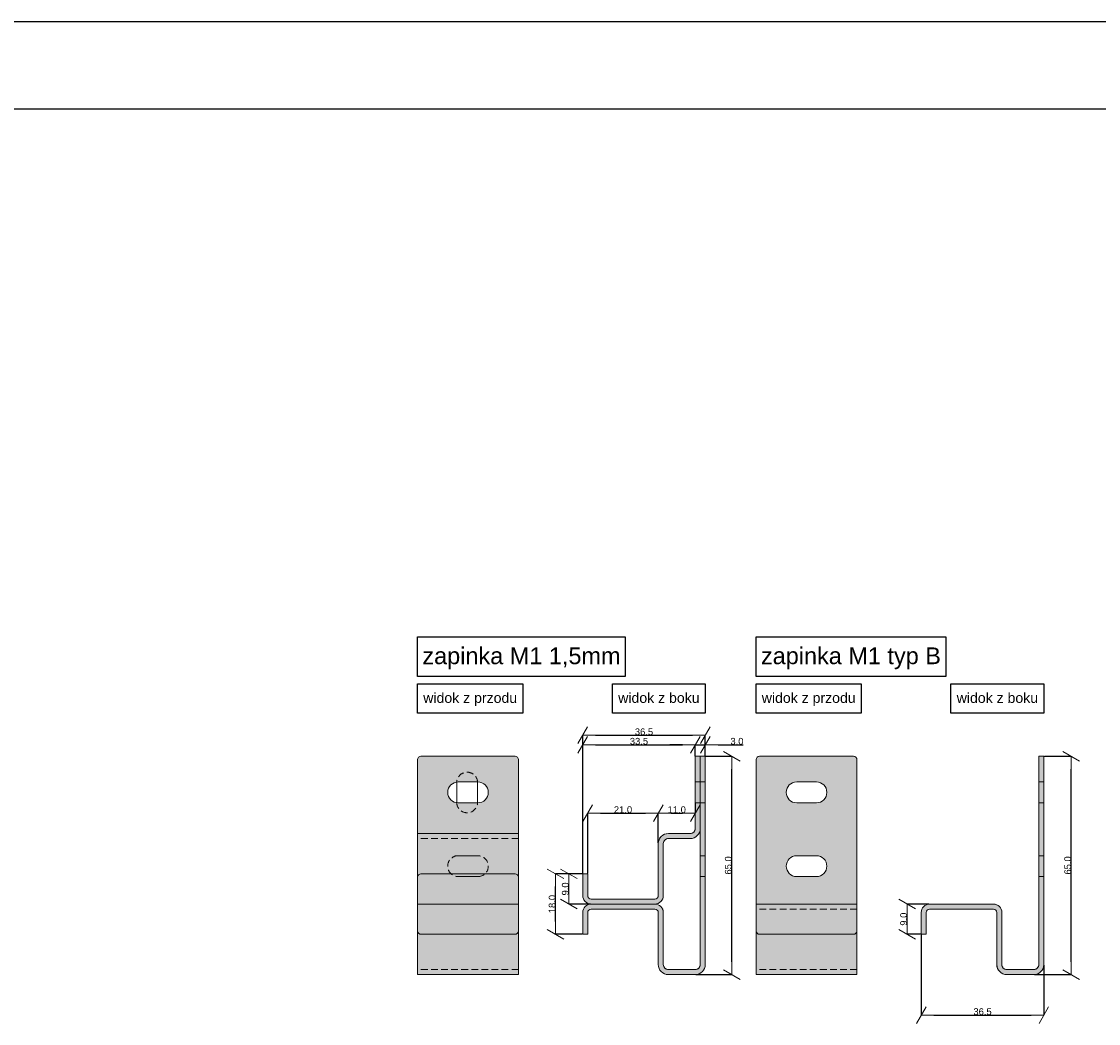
# Model space of a CAD drawing. Header units: millimetres. Extents: x -7814 to 55813, y 465 to 25965.
# Tile 111 of 112: x 50179 to 53385, y 22981 to 25965. Entities that reach past the tile are written whole.
import ezdxf

# ---------------------------------------------------------------- set-up
doc = ezdxf.new("R2010")
doc.units = ezdxf.units.MM
doc.linetypes.add('Hidden Line', pattern=[30, 20, -10])
for name, color, linetype, lineweight in [('2D Drafting - General102', 254, 'Continuous', 13), ('2D Drafting - General2', 251, 'Continuous', 15), ('2D Drafting - General5', 161, 'Continuous', 25), ('Annotation - Text5', 161, 'Continuous', 25)]:
    doc.layers.add(name, color=color, linetype=linetype, lineweight=lineweight)
doc.layers.add('Dimensioning - General', color=7, linetype='Continuous')
doc.styles.add('GENERATED_STYLE_1', font='arial.ttf')
doc.dimstyles.new('GENERATED_STYLE__1', dxfattribs={"dimtxt": 20, "dimasz": 38, "dimexe": 0.18, "dimexo": 2, "dimgap": 0.09, "dimtad": 1, "dimtih": 1, "dimtoh": 1, "dimdec": 1, "dimlfac": 0.1, "dimzin": 0, "dimdsep": 46, "dimtxsty": 'GENERATED_STYLE_1', "dimblk": 'ARROWHEAD_2', "dimblk1": 'ARROWHEAD_2', "dimblk2": 'ARROWHEAD_2', "dimcen": 0.09, "dimclrd": 161, "dimclre": 161, "dimclrt": 161, "dimadec": 0, "dimazin": 0, "dimtfac": 1, "dimtdec": 4, "dimtmove": 0, "dimatfit": 3, "dimfxl": 0, "dimtolj": 1, "dimtzin": 0, "dimarcsym": 0})
doc.dimstyles.new('GENERATED_STYLE__2', dxfattribs={"dimtxt": 20, "dimasz": 38, "dimexe": 0.18, "dimexo": 2, "dimgap": 0.09, "dimtad": 1, "dimdec": 1, "dimlfac": 0.1, "dimzin": 0, "dimdsep": 46, "dimtxsty": 'GENERATED_STYLE_1', "dimblk": 'ARROWHEAD_2', "dimblk1": 'ARROWHEAD_2', "dimblk2": 'ARROWHEAD_2', "dimcen": 0.09, "dimclrd": 161, "dimclre": 161, "dimclrt": 161, "dimadec": 0, "dimazin": 0, "dimtfac": 1, "dimtdec": 4, "dimtmove": 0, "dimatfit": 3, "dimfxl": 0, "dimtolj": 1, "dimtzin": 0, "dimarcsym": 0})
doc.dimstyles.new('GENERATED_STYLE__3', dxfattribs={"dimtxt": 20, "dimasz": 38, "dimexe": 0.18, "dimexo": 0, "dimgap": 0.09, "dimtad": 1, "dimtih": 1, "dimtoh": 1, "dimdec": 1, "dimlfac": 0.1, "dimzin": 0, "dimdsep": 46, "dimtxsty": 'GENERATED_STYLE_1', "dimblk": 'ARROWHEAD_2', "dimblk1": 'ARROWHEAD_2', "dimblk2": 'ARROWHEAD_2', "dimcen": 0.09, "dimclrd": 161, "dimclre": 161, "dimclrt": 161, "dimadec": 0, "dimazin": 0, "dimtfac": 1, "dimtdec": 4, "dimtmove": 0, "dimatfit": 3, "dimfxl": 0, "dimtolj": 1, "dimtzin": 0, "dimarcsym": 0})

# ---------------------------------------------------------------- blocks, each defined once
blk = doc.blocks.new('ARROWHEAD_2')
at = {"color": 0, "linetype": 'Continuous', "lineweight": 0}
for p, q in [((0, 0), (-1, 0)), ((-0.378, -0.655), (0.378, 0.655))]:
    blk.add_line(p, q, dxfattribs=at)
blk = doc.blocks.new('*D74')
at = {"layer": 'Defpoints', "color": 0, "linetype": 'Continuous'}
for p in [(51769.4, 23427), (51850, 23427), (51850, 23247)]:
    blk.add_point(p, dxfattribs=at)
at = {"layer": 'Dimensioning - General', "color": 161, "linetype": 'Continuous', "lineweight": -2}
for p, q in [((51848, 23427), (51769.2, 23427)), ((51769.4, 23285), (51769.4, 23389)), ((51848, 23247), (51769.2, 23247))]:
    blk.add_line(p, q, dxfattribs=at)
at = {"layer": 'Dimensioning - General', "color": 161, "linetype": 'Continuous', "lineweight": -2, "xscale": 38.00000000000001, "yscale": 38.00000000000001, "zscale": 38.00000000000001}
for p, rotation in [((51769.4, 23427), 90), ((51769.4, 23247), 270)]:
    blk.add_blockref('ARROWHEAD_2', p, dxfattribs=dict(at, rotation=rotation))
at = {"layer": 'Dimensioning - General', "color": 161, "linetype": 'Continuous', "lineweight": 25, "insert": (51759.1, 23337), "char_height": 20, "attachment_point": 5, "rotation": 90, "style": 'GENERATED_STYLE_1'}
blk.add_mtext('\\A1;18.0', dxfattribs=at)
blk = doc.blocks.new('*D99')
at = {"layer": 'Defpoints', "color": 0, "linetype": 'Continuous'}
for p in [(51808.4, 23427), (51850, 23427), (51875, 23337)]:
    blk.add_point(p, dxfattribs=at)
at = {"layer": 'Dimensioning - General', "color": 161, "linetype": 'Continuous', "lineweight": -2}
for p, q in [((51848, 23427), (51808.3, 23427)), ((51808.4, 23375), (51808.4, 23389)), ((51873, 23337), (51808.3, 23337))]:
    blk.add_line(p, q, dxfattribs=at)
at = {"layer": 'Dimensioning - General', "color": 161, "linetype": 'Continuous', "lineweight": -2, "xscale": 38.00000000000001, "yscale": 38.00000000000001, "zscale": 38.00000000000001}
for p, rotation in [((51808.4, 23427), 90), ((51808.4, 23337), 270)]:
    blk.add_blockref('ARROWHEAD_2', p, dxfattribs=dict(at, rotation=rotation))
at = {"layer": 'Dimensioning - General', "color": 161, "linetype": 'Continuous', "lineweight": 25, "insert": (51798.1, 23382), "char_height": 20, "attachment_point": 5, "rotation": 90, "style": 'GENERATED_STYLE_1'}
blk.add_mtext('\\A1;9.0', dxfattribs=at)
blk = doc.blocks.new('*D109')
at = {"layer": 'Defpoints', "color": 0, "linetype": 'Continuous'}
for p in [(52215, 23839.6), (52215, 23777), (51850, 23427)]:
    blk.add_point(p, dxfattribs=at)
at = {"layer": 'Dimensioning - General', "color": 161, "linetype": 'Continuous', "lineweight": -2}
for p, q in [((51850, 23429), (51850, 23839.8)), ((51888, 23839.6), (52177, 23839.6)), ((52215, 23779), (52215, 23839.8))]:
    blk.add_line(p, q, dxfattribs=at)
at = {"layer": 'Dimensioning - General', "color": 161, "linetype": 'Continuous', "lineweight": -2, "xscale": 38.00000000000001, "yscale": 38.00000000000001, "zscale": 38.00000000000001, "rotation": 180}
blk.add_blockref('ARROWHEAD_2', (51850, 23839.6), dxfattribs=at)
at = {"layer": 'Dimensioning - General', "color": 161, "linetype": 'Continuous', "lineweight": -2, "xscale": 38.00000000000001, "yscale": 38.00000000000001, "zscale": 38.00000000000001}
blk.add_blockref('ARROWHEAD_2', (52215, 23839.6), dxfattribs=at)
at = {"layer": 'Dimensioning - General', "color": 161, "linetype": 'Continuous', "lineweight": 25, "insert": (52032.5, 23849.9), "char_height": 20, "attachment_point": 5, "style": 'GENERATED_STYLE_1'}
blk.add_mtext('\\A1;36.5', dxfattribs=at)
blk = doc.blocks.new('*D110')
at = {"layer": 'Defpoints', "color": 0, "linetype": 'Continuous'}
for p in [(52215, 23777), (52293.7, 23777), (52185, 23127)]:
    blk.add_point(p, dxfattribs=at)
at = {"layer": 'Dimensioning - General', "color": 161, "linetype": 'Continuous', "lineweight": -2}
for p, q in [((52217, 23777), (52293.9, 23777)), ((52293.7, 23165), (52293.7, 23739)), ((52187, 23127), (52293.9, 23127))]:
    blk.add_line(p, q, dxfattribs=at)
at = {"layer": 'Dimensioning - General', "color": 161, "linetype": 'Continuous', "lineweight": -2, "xscale": 38.00000000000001, "yscale": 38.00000000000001, "zscale": 38.00000000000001}
for p, rotation in [((52293.7, 23777), 90), ((52293.7, 23127), 270)]:
    blk.add_blockref('ARROWHEAD_2', p, dxfattribs=dict(at, rotation=rotation))
at = {"layer": 'Dimensioning - General', "color": 161, "linetype": 'Continuous', "lineweight": 25, "insert": (52283.4, 23452), "char_height": 20, "attachment_point": 5, "rotation": 90, "style": 'GENERATED_STYLE_1'}
blk.add_mtext('\\A1;65.0', dxfattribs=at)
blk = doc.blocks.new('*D111')
at = {"layer": 'Defpoints', "color": 0, "linetype": 'Continuous'}
for p in [(52185, 23638.4), (52185, 23607.7), (52075, 23517)]:
    blk.add_point(p, dxfattribs=at)
at = {"layer": 'Dimensioning - General', "color": 161, "linetype": 'Continuous', "lineweight": -2}
for p, q in [((52185, 23636.4), (52185, 23607.5)), ((52075, 23519), (52075, 23607.9)), ((52113, 23607.7), (52147, 23607.7))]:
    blk.add_line(p, q, dxfattribs=at)
at = {"layer": 'Dimensioning - General', "color": 161, "linetype": 'Continuous', "lineweight": -2, "xscale": 38.00000000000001, "yscale": 38.00000000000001, "zscale": 38.00000000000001, "rotation": 180}
blk.add_blockref('ARROWHEAD_2', (52075, 23607.7), dxfattribs=at)
at = {"layer": 'Dimensioning - General', "color": 161, "linetype": 'Continuous', "lineweight": -2, "xscale": 38.00000000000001, "yscale": 38.00000000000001, "zscale": 38.00000000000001}
blk.add_blockref('ARROWHEAD_2', (52185, 23607.7), dxfattribs=at)
at = {"layer": 'Dimensioning - General', "color": 161, "linetype": 'Continuous', "lineweight": 25, "insert": (52130, 23618), "char_height": 20, "attachment_point": 5, "style": 'GENERATED_STYLE_1'}
blk.add_mtext('\\A1;11.0', dxfattribs=at)
blk = doc.blocks.new('*D112')
at = {"layer": 'Defpoints', "color": 0, "linetype": 'Continuous'}
for p in [(52075, 23607.7), (52075, 23517), (51865, 23427)]:
    blk.add_point(p, dxfattribs=at)
at = {"layer": 'Dimensioning - General', "color": 161, "linetype": 'Continuous', "lineweight": -2}
for p, q in [((51865, 23429), (51865, 23607.9)), ((51903, 23607.7), (52037, 23607.7)), ((52075, 23519), (52075, 23607.9))]:
    blk.add_line(p, q, dxfattribs=at)
at = {"layer": 'Dimensioning - General', "color": 161, "linetype": 'Continuous', "lineweight": -2, "xscale": 38.00000000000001, "yscale": 38.00000000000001, "zscale": 38.00000000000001, "rotation": 180}
blk.add_blockref('ARROWHEAD_2', (51865, 23607.7), dxfattribs=at)
at = {"layer": 'Dimensioning - General', "color": 161, "linetype": 'Continuous', "lineweight": -2, "xscale": 38.00000000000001, "yscale": 38.00000000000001, "zscale": 38.00000000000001}
blk.add_blockref('ARROWHEAD_2', (52075, 23607.7), dxfattribs=at)
at = {"layer": 'Dimensioning - General', "color": 161, "linetype": 'Continuous', "lineweight": 25, "insert": (51970, 23618), "char_height": 20, "attachment_point": 5, "style": 'GENERATED_STYLE_1'}
blk.add_mtext('\\A1;21.0', dxfattribs=at)
blk = doc.blocks.new('*D113')
at = {"layer": 'Defpoints', "color": 0, "linetype": 'Continuous'}
for p in [(52815.6, 23337), (52882.8, 23337), (52857.8, 23247)]:
    blk.add_point(p, dxfattribs=at)
at = {"layer": 'Dimensioning - General', "color": 161, "linetype": 'Continuous', "lineweight": -2}
for p, q in [((52880.8, 23337), (52815.4, 23337)), ((52815.6, 23285), (52815.6, 23299)), ((52855.8, 23247), (52815.4, 23247))]:
    blk.add_line(p, q, dxfattribs=at)
at = {"layer": 'Dimensioning - General', "color": 161, "linetype": 'Continuous', "lineweight": -2, "xscale": 38.00000000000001, "yscale": 38.00000000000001, "zscale": 38.00000000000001}
for p, rotation in [((52815.6, 23337), 90), ((52815.6, 23247), 270)]:
    blk.add_blockref('ARROWHEAD_2', p, dxfattribs=dict(at, rotation=rotation))
at = {"layer": 'Dimensioning - General', "color": 161, "linetype": 'Continuous', "lineweight": 25, "insert": (52805.3, 23292), "char_height": 20, "attachment_point": 5, "rotation": 90, "style": 'GENERATED_STYLE_1'}
blk.add_mtext('\\A1;9.0', dxfattribs=at)
blk = doc.blocks.new('*D114')
at = {"layer": 'Defpoints', "color": 0, "linetype": 'Continuous'}
for p in [(53222.8, 23777), (53304.2, 23777), (53192.8, 23127)]:
    blk.add_point(p, dxfattribs=at)
at = {"layer": 'Dimensioning - General', "color": 161, "linetype": 'Continuous', "lineweight": -2}
for p, q in [((53224.8, 23777), (53304.4, 23777)), ((53304.2, 23165), (53304.2, 23739)), ((53194.8, 23127), (53304.4, 23127))]:
    blk.add_line(p, q, dxfattribs=at)
at = {"layer": 'Dimensioning - General', "color": 161, "linetype": 'Continuous', "lineweight": -2, "xscale": 38.00000000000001, "yscale": 38.00000000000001, "zscale": 38.00000000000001}
for p, rotation in [((53304.2, 23777), 90), ((53304.2, 23127), 270)]:
    blk.add_blockref('ARROWHEAD_2', p, dxfattribs=dict(at, rotation=rotation))
at = {"layer": 'Dimensioning - General', "color": 161, "linetype": 'Continuous', "lineweight": 25, "insert": (53293.9, 23452), "char_height": 20, "attachment_point": 5, "rotation": 90, "style": 'GENERATED_STYLE_1'}
blk.add_mtext('\\A1;65.0', dxfattribs=at)
blk = doc.blocks.new('*D115')
at = {"layer": 'Defpoints', "color": 0, "linetype": 'Continuous'}
for p in [(52857.8, 23247), (53222.8, 23157), (53222.8, 23006.3)]:
    blk.add_point(p, dxfattribs=at)
at = {"layer": 'Dimensioning - General', "color": 161, "linetype": 'Continuous', "lineweight": -2}
for p, q in [((52857.8, 23245), (52857.8, 23006.1)), ((53222.8, 23155), (53222.8, 23006.1)), ((52895.8, 23006.3), (53184.8, 23006.3))]:
    blk.add_line(p, q, dxfattribs=at)
at = {"layer": 'Dimensioning - General', "color": 161, "linetype": 'Continuous', "lineweight": -2, "xscale": 38.00000000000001, "yscale": 38.00000000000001, "zscale": 38.00000000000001, "rotation": 180}
blk.add_blockref('ARROWHEAD_2', (52857.8, 23006.3), dxfattribs=at)
at = {"layer": 'Dimensioning - General', "color": 161, "linetype": 'Continuous', "lineweight": -2, "xscale": 38.00000000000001, "yscale": 38.00000000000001, "zscale": 38.00000000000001}
blk.add_blockref('ARROWHEAD_2', (53222.8, 23006.3), dxfattribs=at)
at = {"layer": 'Dimensioning - General', "color": 161, "linetype": 'Continuous', "lineweight": 25, "insert": (53040.3, 23016.6), "char_height": 20, "attachment_point": 5, "style": 'GENERATED_STYLE_1'}
blk.add_mtext('\\A1;36.5', dxfattribs=at)
blk = doc.blocks.new('*D118')
at = {"layer": 'Defpoints', "color": 0, "linetype": 'Continuous'}
for p in [(52185, 23811.4), (52185, 23777), (51850, 23427)]:
    blk.add_point(p, dxfattribs=at)
at = {"layer": 'Dimensioning - General', "color": 161, "linetype": 'Continuous', "lineweight": -2}
for p, q in [((51850, 23427), (51850, 23811.6)), ((51888, 23811.4), (52147, 23811.4)), ((52185, 23777), (52185, 23811.6))]:
    blk.add_line(p, q, dxfattribs=at)
at = {"layer": 'Dimensioning - General', "color": 161, "linetype": 'Continuous', "lineweight": -2, "xscale": 38.00000000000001, "yscale": 38.00000000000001, "zscale": 38.00000000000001, "rotation": 180}
blk.add_blockref('ARROWHEAD_2', (51850, 23811.4), dxfattribs=at)
at = {"layer": 'Dimensioning - General', "color": 161, "linetype": 'Continuous', "lineweight": -2, "xscale": 38.00000000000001, "yscale": 38.00000000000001, "zscale": 38.00000000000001}
blk.add_blockref('ARROWHEAD_2', (52185, 23811.4), dxfattribs=at)
at = {"layer": 'Dimensioning - General', "color": 161, "linetype": 'Continuous', "lineweight": 25, "insert": (52017.5, 23821.7), "char_height": 20, "attachment_point": 5, "style": 'GENERATED_STYLE_1'}
blk.add_mtext('\\A1;33.5', dxfattribs=at)
blk = doc.blocks.new('*D119')
at = {"layer": 'Defpoints', "color": 0, "linetype": 'Continuous'}
for p in [(52215, 23811.4), (52185, 23777), (52215, 23777)]:
    blk.add_point(p, dxfattribs=at)
at = {"layer": 'Dimensioning - General', "color": 161, "linetype": 'Continuous', "lineweight": -2}
for p, q in [((52147, 23811.4), (52109, 23811.4)), ((52185, 23777), (52185, 23811.6)), ((52185, 23811.4), (52215, 23811.4)), ((52215, 23777), (52215, 23811.6)), ((52253, 23811.4), (52327.5, 23811.4))]:
    blk.add_line(p, q, dxfattribs=at)
at = {"layer": 'Dimensioning - General', "color": 161, "linetype": 'Continuous', "lineweight": -2, "xscale": 38.00000000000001, "yscale": 38.00000000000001, "zscale": 38.00000000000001}
blk.add_blockref('ARROWHEAD_2', (52185, 23811.4), dxfattribs=at)
at = {"layer": 'Dimensioning - General', "color": 161, "linetype": 'Continuous', "lineweight": -2, "xscale": 38.00000000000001, "yscale": 38.00000000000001, "zscale": 38.00000000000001, "rotation": 180}
blk.add_blockref('ARROWHEAD_2', (52215, 23811.4), dxfattribs=at)
at = {"layer": 'Dimensioning - General', "color": 161, "linetype": 'Continuous', "lineweight": 25, "insert": (52309.2, 23821.7), "char_height": 20, "attachment_point": 5, "style": 'GENERATED_STYLE_1'}
blk.add_mtext('\\A1;3.0', dxfattribs=at)

msp = doc.modelspace()

# ---------------------------------------------------------------- hatches: boundary and pattern name
at = {"layer": '2D Drafting - General102', "linetype": 'Continuous'}
h = msp.add_hatch(color=256, dxfattribs=at)
edge = h.paths.add_edge_path()
edge.add_line((51358.57, 23767.01), (51358.57, 23547.01))
edge.add_line((51358.57, 23547.01), (51658.57, 23547.01))
edge.add_line((51658.57, 23547.01), (51658.57, 23767.01))
edge.add_arc((51648.57, 23767.01), 10, 0, 90)
edge.add_line((51648.57, 23777.01), (51368.57, 23777.01))
edge.add_arc((51368.57, 23767.01), 10, 90, 180)
edge = h.paths.add_edge_path(flags=16)
edge.add_line((51479.31, 23700.68), (51480.88, 23700.68))
edge.add_line((51480.88, 23700.68), (51506.07, 23700.68))
edge.add_line((51506.07, 23700.68), (51531.25, 23700.68))
edge.add_line((51531.25, 23700.68), (51537.83, 23700.68))
edge.add_arc((51537.83, 23669.52), 31.16, -90, 90, ccw=False)
edge.add_line((51537.83, 23638.37), (51530.15, 23638.37))
edge.add_line((51530.15, 23638.37), (51506.07, 23638.37))
edge.add_line((51506.07, 23638.37), (51481.99, 23638.37))
edge.add_line((51481.99, 23638.37), (51479.31, 23638.37))
edge.add_arc((51479.31, 23669.52), 31.16, 90, 270, ccw=False)
h = msp.add_hatch(color=256, dxfattribs=at)
edge = h.paths.add_edge_path()
edge.add_arc((51874.97, 23312.01), 10, 90, 180)
edge.add_line((51864.97, 23312.01), (51864.97, 23247.01))
edge.add_line((51864.97, 23247.01), (51849.97, 23247.01))
edge.add_line((51849.97, 23247.01), (51849.97, 23312.01))
edge.add_arc((51874.97, 23312.01), 25, 90, 180, ccw=False)
edge.add_line((51874.97, 23337.01), (52064.97, 23337.01))
edge.add_arc((52064.97, 23312.01), 25, 0, 90, ccw=False)
edge.add_line((52089.97, 23312.01), (52089.97, 23157.01))
edge.add_arc((52104.97, 23157.01), 15, 180, 270)
edge.add_line((52104.97, 23142.01), (52184.97, 23142.01))
edge.add_arc((52184.97, 23157.01), 15, 270, 360)
edge.add_line((52199.97, 23157.01), (52199.97, 23777.01))
edge.add_line((52199.97, 23777.01), (52214.97, 23777.01))
edge.add_line((52214.97, 23777.01), (52214.97, 23157.01))
edge.add_arc((52184.97, 23157.01), 30, 270, 360, ccw=False)
edge.add_line((52184.97, 23127.01), (52104.97, 23127.01))
edge.add_arc((52104.97, 23157.01), 30, 180, 270, ccw=False)
edge.add_line((52074.97, 23157.01), (52074.97, 23312.01))
edge.add_arc((52064.97, 23312.01), 10, 0, 90)
edge.add_line((52064.97, 23322.01), (51874.97, 23322.01))
h = msp.add_hatch(color=256, dxfattribs=at)
edge = h.paths.add_edge_path()
edge.add_arc((51874.97, 23362.01), 25, 180, 270, ccw=False)
edge.add_line((51849.97, 23362.01), (51849.97, 23427.01))
edge.add_line((51849.97, 23427.01), (51864.97, 23427.01))
edge.add_line((51864.97, 23427.01), (51864.97, 23362.01))
edge.add_arc((51874.97, 23362.01), 10, 180, 270)
edge.add_line((51874.97, 23352.01), (52064.97, 23352.01))
edge.add_arc((52064.97, 23362.01), 10, 270, 360)
edge.add_line((52074.97, 23362.01), (52074.97, 23517.01))
edge.add_arc((52104.97, 23517.01), 30, 90, 180, ccw=False)
edge.add_line((52104.97, 23547.01), (52169.97, 23547.01))
edge.add_arc((52169.97, 23562.01), 15, 270, 360)
edge.add_line((52184.97, 23562.01), (52184.97, 23777.01))
edge.add_line((52184.97, 23777.01), (52199.97, 23777.01))
edge.add_line((52199.97, 23777.01), (52199.97, 23562.01))
edge.add_arc((52169.97, 23562.01), 30, -90, 0, ccw=False)
edge.add_line((52169.97, 23532.01), (52104.97, 23532.01))
edge.add_arc((52104.97, 23517.01), 15, 90, 180)
edge.add_line((52089.97, 23517.01), (52089.97, 23362.01))
edge.add_arc((52064.97, 23362.01), 25, -90, 0, ccw=False)
edge.add_line((52064.97, 23337.01), (51874.97, 23337.01))
h = msp.add_hatch(color=256, dxfattribs=at)
edge = h.paths.add_edge_path()
edge.add_line((52666.36, 23257.01), (52666.36, 23767.01))
edge.add_arc((52656.36, 23767.01), 10, 0, 90)
edge.add_line((52656.36, 23777.01), (52376.36, 23777.01))
edge.add_arc((52376.36, 23767.01), 10, 90, 180)
edge.add_line((52366.36, 23767.01), (52366.36, 23257.01))
edge.add_arc((52376.36, 23257.01), 10, 180, 270)
edge.add_line((52376.36, 23247.01), (52656.36, 23247.01))
edge.add_arc((52656.36, 23257.01), 10, 270, 360)
edge = h.paths.add_edge_path(flags=16)
edge.add_line((52487.11, 23700.68), (52545.62, 23700.68))
edge.add_arc((52545.62, 23669.52), 31.16, -90, 90, ccw=False)
edge.add_line((52545.62, 23638.37), (52487.11, 23638.37))
edge.add_arc((52487.11, 23669.52), 31.16, 90, 270, ccw=False)
edge = h.paths.add_edge_path(flags=16)
edge.add_line((52487.11, 23481.05), (52545.62, 23481.05))
edge.add_arc((52545.62, 23449.89), 31.16, -90, 90, ccw=False)
edge.add_line((52545.62, 23418.74), (52487.11, 23418.74))
edge.add_arc((52487.11, 23449.89), 31.16, 90, 270, ccw=False)
h = msp.add_hatch(color=256, dxfattribs=at)
edge = h.paths.add_edge_path()
edge.add_arc((52882.77, 23312.01), 10, 90, 180)
edge.add_line((52872.77, 23312.01), (52872.77, 23247.01))
edge.add_line((52872.77, 23247.01), (52857.77, 23247.01))
edge.add_line((52857.77, 23247.01), (52857.77, 23312.01))
edge.add_arc((52882.77, 23312.01), 25, 90, 180, ccw=False)
edge.add_line((52882.77, 23337.01), (53072.77, 23337.01))
edge.add_arc((53072.77, 23312.01), 25, 0, 90, ccw=False)
edge.add_line((53097.77, 23312.01), (53097.77, 23157.01))
edge.add_arc((53112.77, 23157.01), 15, 180, 270)
edge.add_line((53112.77, 23142.01), (53192.77, 23142.01))
edge.add_arc((53192.77, 23157.01), 15, 270, 360)
edge.add_line((53207.77, 23157.01), (53207.77, 23777.01))
edge.add_line((53207.77, 23777.01), (53222.77, 23777.01))
edge.add_line((53222.77, 23777.01), (53222.77, 23157.01))
edge.add_arc((53192.77, 23157.01), 30, 270, 360, ccw=False)
edge.add_line((53192.77, 23127.01), (53112.77, 23127.01))
edge.add_arc((53112.77, 23157.01), 30, 180, 270, ccw=False)
edge.add_line((53082.77, 23157.01), (53082.77, 23312.01))
edge.add_arc((53072.77, 23312.01), 10, 0, 90)
edge.add_line((53072.77, 23322.01), (52882.77, 23322.01))
h = msp.add_hatch(color=256, dxfattribs=at)
edge = h.paths.add_edge_path()
edge.add_line((51358.57, 23427.01), (51358.57, 23417.01))
edge.add_arc((51368.57, 23417.01), 10, 90, 180, ccw=False)
edge.add_line((51368.57, 23427.01), (51458.16, 23427.01))
edge.add_line((51458.16, 23427.01), (51558.97, 23427.01))
edge.add_line((51558.97, 23427.01), (51648.57, 23427.01))
edge.add_arc((51648.57, 23417.01), 10, 0, 90, ccw=False)
edge.add_line((51658.57, 23417.01), (51658.57, 23427.01))
edge.add_line((51658.57, 23427.01), (51658.57, 23547.01))
edge.add_line((51658.57, 23547.01), (51358.57, 23547.01))
edge.add_line((51358.57, 23547.01), (51358.57, 23427.01))
h = msp.add_hatch(color=256, dxfattribs=at)
edge = h.paths.add_edge_path()
edge.add_line((51648.57, 23427.01), (51368.57, 23427.01))
edge.add_arc((51368.57, 23417.01), 10, 90, 180)
edge.add_line((51358.57, 23417.01), (51358.57, 23337.01))
edge.add_line((51358.57, 23337.01), (51658.57, 23337.01))
edge.add_line((51658.57, 23337.01), (51658.57, 23417.01))
edge.add_arc((51648.57, 23417.01), 10, 360, 450)
h = msp.add_hatch(color=256, dxfattribs=at)
edge = h.paths.add_edge_path()
edge.add_line((51658.57, 23337.01), (51358.57, 23337.01))
edge.add_line((51358.57, 23337.01), (51358.57, 23257.01))
edge.add_arc((51368.57, 23257.01), 10, 180, 270)
edge.add_line((51368.57, 23247.01), (51648.57, 23247.01))
edge.add_arc((51648.57, 23257.01), 10, 270, 360)
edge.add_line((51658.57, 23257.01), (51658.57, 23337.01))
h = msp.add_hatch(color=256, dxfattribs=at)
edge = h.paths.add_edge_path()
edge.add_line((51358.57, 23127.01), (51658.57, 23127.01))
edge.add_line((51658.57, 23127.01), (51658.57, 23247.01))
edge.add_line((51658.57, 23247.01), (51658.57, 23257.01))
edge.add_arc((51648.57, 23257.01), 10, -90, 0, ccw=False)
edge.add_line((51648.57, 23247.01), (51368.57, 23247.01))
edge.add_arc((51368.57, 23257.01), 10, 180, 270, ccw=False)
edge.add_line((51358.57, 23257.01), (51358.57, 23247.01))
edge.add_line((51358.57, 23247.01), (51358.57, 23127.01))
h = msp.add_hatch(color=256, dxfattribs=at)
edge = h.paths.add_edge_path()
edge.add_line((52366.36, 23127.01), (52666.36, 23127.01))
edge.add_line((52666.36, 23127.01), (52666.36, 23247.01))
edge.add_line((52666.36, 23247.01), (52666.36, 23257.01))
edge.add_arc((52656.36, 23257.01), 10, -90, 0, ccw=False)
edge.add_line((52656.36, 23247.01), (52376.36, 23247.01))
edge.add_arc((52376.36, 23257.01), 10, 180, 270, ccw=False)
edge.add_line((52366.36, 23257.01), (52366.36, 23247.01))
edge.add_line((52366.36, 23247.01), (52366.36, 23127.01))

# ---------------------------------------------------------------- linework, layer by layer
at = {"layer": '2D Drafting - General2', "linetype": 'Continuous'}
for p, q in [((52184.97, 23777.01), (52184.97, 23562.01)), ((52199.97, 23777.01), (52184.97, 23777.01)), ((52199.97, 23777.01), (52199.97, 23157.01)), ((52214.97, 23777.01), (52199.97, 23777.01)), ((52199.97, 23777.01), (52199.97, 23562.01)), ((52214.97, 23777.01), (52214.97, 23157.01)), ((53207.77, 23777.01), (53207.77, 23157.01)), ((53222.77, 23777.01), (53207.77, 23777.01)), ((53222.77, 23777.01), (53222.77, 23157.01)), ((51474.91, 23639.94), (51474.91, 23698.46)), ((51479.31, 23700.68), (51537.83, 23700.68)), ((51537.22, 23698.46), (51537.22, 23638.37)), ((52184.97, 23700.68), (52214.97, 23700.68)), ((52487.11, 23700.68), (52545.62, 23700.68)), ((53207.77, 23700.68), (53222.77, 23700.68)), ((51537.83, 23638.37), (51479.31, 23638.37)), ((52184.97, 23638.37), (52214.97, 23638.37)), ((52487.11, 23638.37), (52545.62, 23638.37)), ((53207.77, 23638.37), (53222.77, 23638.37)), ((51658.57, 23547.01), (51358.57, 23547.01)), ((52169.97, 23547.01), (52104.97, 23547.01)), ((52074.97, 23517.01), (52074.97, 23362.01)), ((52089.97, 23517.01), (52089.97, 23362.01)), ((52169.97, 23532.01), (52104.97, 23532.01)), ((51479.31, 23481.05), (51537.83, 23481.05)), ((52199.97, 23481.05), (52214.97, 23481.05)), ((52487.11, 23481.05), (52545.62, 23481.05)), ((53207.77, 23481.05), (53222.77, 23481.05)), ((51537.83, 23418.74), (51477.74, 23418.74)), ((51849.97, 23427.01), (51849.97, 23362.01)), ((51849.97, 23427.01), (51864.97, 23427.01)), ((51864.97, 23427.01), (51864.97, 23362.01)), ((52199.97, 23418.74), (52214.97, 23418.74)), ((52487.11, 23418.74), (52545.62, 23418.74)), ((53207.77, 23418.74), (53222.77, 23418.74)), ((52064.97, 23352.01), (51874.97, 23352.01)), ((51658.57, 23337.01), (51358.57, 23337.01)), ((51849.97, 23247.01), (51849.97, 23312.01)), ((51864.97, 23247.01), (51864.97, 23312.01)), ((52064.97, 23337.01), (51874.97, 23337.01)), ((52064.97, 23337.01), (51874.97, 23337.01)), ((52064.97, 23322.01), (51874.97, 23322.01)), ((52074.97, 23157.01), (52074.97, 23312.01)), ((52089.97, 23157.01), (52089.97, 23312.01)), ((52666.36, 23337.01), (52366.36, 23337.01)), ((52857.77, 23247.01), (52857.77, 23312.01)), ((52872.77, 23247.01), (52872.77, 23312.01)), ((53072.77, 23337.01), (52882.77, 23337.01)), ((53072.77, 23322.01), (52882.77, 23322.01)), ((53082.77, 23157.01), (53082.77, 23312.01)), ((53097.77, 23157.01), (53097.77, 23312.01)), ((51849.97, 23247.01), (51864.97, 23247.01)), ((52857.77, 23247.01), (52872.77, 23247.01)), ((51658.57, 23127.01), (51358.57, 23127.01)), ((52184.97, 23142.01), (52104.97, 23142.01)), ((52184.97, 23127.01), (52104.97, 23127.01)), ((52666.36, 23127.01), (52366.36, 23127.01)), ((53192.77, 23142.01), (53112.77, 23142.01)), ((53192.77, 23127.01), (53112.77, 23127.01))]:
    msp.add_line(p, q, dxfattribs=at)
at = {"layer": '2D Drafting - General2', "linetype": 'Hidden Line'}
for p, q in [((51658.57, 23532.01), (51358.57, 23532.01)), ((52666.36, 23322.01), (52366.36, 23322.01)), ((51658.57, 23142.01), (51358.57, 23142.01)), ((52666.36, 23142.01), (52366.36, 23142.01))]:
    msp.add_line(p, q, dxfattribs=at)
at = {"layer": '2D Drafting - General2', "linetype": 'Continuous', "flags": 128}
for points in [[(51358.57, 23767.01), (51358.57, 23547.01), (51658.57, 23547.01), (51658.57, 23767.01, 0.4142136), (51648.57, 23777.01), (51368.57, 23777.01, 0.4142136)], [(51874.97, 23322.01, 0.4142136), (51864.97, 23312.01), (51864.97, 23247.01), (51849.97, 23247.01), (51849.97, 23312.01, -0.4142136), (51874.97, 23337.01), (52064.97, 23337.01, -0.4142136), (52089.97, 23312.01), (52089.97, 23157.01, 0.4142136), (52104.97, 23142.01), (52184.97, 23142.01, 0.4142136), (52199.97, 23157.01), (52199.97, 23777.01), (52214.97, 23777.01), (52214.97, 23157.01, -0.4142136), (52184.97, 23127.01), (52104.97, 23127.01, -0.4142136), (52074.97, 23157.01), (52074.97, 23312.01, 0.4142136), (52064.97, 23322.01)], [(51874.97, 23337.01, -0.4142136), (51849.97, 23362.01), (51849.97, 23427.01), (51864.97, 23427.01), (51864.97, 23362.01, 0.4142136), (51874.97, 23352.01), (52064.97, 23352.01, 0.4142136), (52074.97, 23362.01), (52074.97, 23517.01, -0.4142136), (52104.97, 23547.01), (52169.97, 23547.01, 0.4142136), (52184.97, 23562.01), (52184.97, 23777.01), (52199.97, 23777.01), (52199.97, 23562.01, -0.4142136), (52169.97, 23532.01), (52104.97, 23532.01, 0.4142136), (52089.97, 23517.01), (52089.97, 23362.01, -0.4142136), (52064.97, 23337.01)], [(52666.36, 23257.01), (52666.36, 23767.01, 0.4142136), (52656.36, 23777.01), (52376.36, 23777.01, 0.4142136), (52366.36, 23767.01), (52366.36, 23257.01, 0.4142136), (52376.36, 23247.01), (52656.36, 23247.01, 0.4142136)], [(52882.77, 23322.01, 0.4142136), (52872.77, 23312.01), (52872.77, 23247.01), (52857.77, 23247.01), (52857.77, 23312.01, -0.4142136), (52882.77, 23337.01), (53072.77, 23337.01, -0.4142136), (53097.77, 23312.01), (53097.77, 23157.01, 0.4142136), (53112.77, 23142.01), (53192.77, 23142.01, 0.4142136), (53207.77, 23157.01), (53207.77, 23777.01), (53222.77, 23777.01), (53222.77, 23157.01, -0.4142136), (53192.77, 23127.01), (53112.77, 23127.01, -0.4142136), (53082.77, 23157.01), (53082.77, 23312.01, 0.4142136), (53072.77, 23322.01)], [(51479.31, 23700.68), (51480.88, 23700.68), (51506.07, 23700.68), (51531.25, 23700.68), (51537.83, 23700.68, -1), (51537.83, 23638.37), (51530.15, 23638.37), (51506.07, 23638.37), (51481.99, 23638.37), (51479.31, 23638.37, -1)], [(52487.11, 23700.68), (52545.62, 23700.68, -1), (52545.62, 23638.37), (52487.11, 23638.37, -1)], [(51358.57, 23427.01), (51358.57, 23417.01, -0.4142136), (51368.57, 23427.01), (51458.16, 23427.01), (51558.97, 23427.01), (51648.57, 23427.01, -0.4142136), (51658.57, 23417.01), (51658.57, 23427.01), (51658.57, 23547.01), (51358.57, 23547.01)], [(52487.11, 23481.05), (52545.62, 23481.05, -1), (52545.62, 23418.74), (52487.11, 23418.74, -1)], [(51648.57, 23427.01), (51368.57, 23427.01, 0.4142136), (51358.57, 23417.01), (51358.57, 23337.01), (51658.57, 23337.01), (51658.57, 23417.01, 0.4142136)], [(51658.57, 23337.01), (51358.57, 23337.01), (51358.57, 23257.01, 0.4142136), (51368.57, 23247.01), (51648.57, 23247.01, 0.4142136), (51658.57, 23257.01)], [(51358.57, 23127.01), (51658.57, 23127.01), (51658.57, 23247.01), (51658.57, 23257.01, -0.4142136), (51648.57, 23247.01), (51368.57, 23247.01, -0.4142136), (51358.57, 23257.01), (51358.57, 23247.01)], [(52366.36, 23127.01), (52666.36, 23127.01), (52666.36, 23247.01), (52666.36, 23257.01, -0.4142136), (52656.36, 23247.01), (52376.36, 23247.01, -0.4142136), (52366.36, 23257.01), (52366.36, 23247.01)]]:
    msp.add_lwpolyline(points, format="xyb", close=True, dxfattribs=at)
at = {"layer": '2D Drafting - General2', "linetype": 'Hidden Line'}
for centre, start, end in [((51506.07, 23698.46), 0, 180), ((51506.07, 23639.94), 180, 357.10049), ((51479.31, 23449.89), 90, 267.10049), ((51537.83, 23449.89), 270, 90)]:
    msp.add_arc(centre, 31.16, start, end, dxfattribs=at)
at = {"layer": '2D Drafting - General2', "linetype": 'Continuous'}
for centre, radius, start, end in [((51479.31, 23669.52), 31.16, 90, 270), ((51537.83, 23669.52), 31.16, 270, 90), ((52487.11, 23669.52), 31.16, 90, 270), ((52545.62, 23669.52), 31.16, 270, 90), ((52104.97, 23517.01), 30, 90, 180), ((52169.97, 23562.01), 15, 270, 0), ((52169.97, 23562.01), 30, 270, 0), ((52104.97, 23517.01), 15, 90, 180), ((52487.11, 23449.89), 31.16, 90, 270), ((52545.62, 23449.89), 31.16, 270, 90), ((51874.97, 23362.01), 25, 180, 270), ((51874.97, 23362.01), 10, 180, 270), ((52064.97, 23362.01), 25, 270, 0), ((52064.97, 23362.01), 10, 270, 0), ((51874.97, 23312.01), 25, 90, 180), ((51874.97, 23312.01), 10, 90, 180), ((52064.97, 23312.01), 25, 0, 90), ((52064.97, 23312.01), 10, 0, 90), ((52882.77, 23312.01), 25, 90, 180), ((52882.77, 23312.01), 10, 90, 180), ((53072.77, 23312.01), 25, 0, 90), ((53072.77, 23312.01), 10, 0, 90), ((52104.97, 23157.01), 30, 180, 270), ((52104.97, 23157.01), 15, 180, 270), ((52184.97, 23157.01), 15, 270, 0), ((52184.97, 23157.01), 30, 270, 0), ((53112.77, 23157.01), 30, 180, 270), ((53112.77, 23157.01), 15, 180, 270), ((53192.77, 23157.01), 30, 270, 0), ((53192.77, 23157.01), 15, 270, 0)]:
    msp.add_arc(centre, radius, start, end, dxfattribs=at)
at = {"layer": '2D Drafting - General5', "linetype": 'Continuous'}
for p, q in [((478.59, 25965.03), (55813.47, 25965.03)), ((738.23, 25705.39), (55553.83, 25705.39))]:
    msp.add_line(p, q, dxfattribs=at)
at = {"layer": 'Annotation - Text5', "linetype": 'Continuous', "flags": 128}
for points in [[(51358.57, 24132.73), (51976.86, 24132.73), (51976.86, 24014.15), (51358.57, 24014.15)], [(52366.36, 24132.73), (52930.71, 24132.73), (52930.71, 24014.16), (52366.36, 24014.16)], [(51358.57, 23992.91), (51671.48, 23992.91), (51671.48, 23905.76), (51358.57, 23905.76)], [(51938.54, 23992.91), (52214.97, 23992.91), (52214.97, 23905.76), (51938.54, 23905.76)], [(52366.36, 23992.91), (52679.28, 23992.91), (52679.28, 23905.76), (52366.36, 23905.76)], [(52946.33, 23992.91), (53222.77, 23992.91), (53222.77, 23905.76), (52946.33, 23905.76)]]:
    msp.add_lwpolyline(points, close=True, dxfattribs=at)

# ---------------------------------------------------------------- texts
at = {"layer": 'Annotation - Text5', "linetype": 'Continuous', "attachment_point": 2, "style": 'GENERATED_STYLE_1'}
for s, insert, char_height in [('{zapinka M1 1,5mm}', (51667.71, 24101.3), 50), ('{zapinka M1 typ B}', (52648.54, 24101.3), 50), ('{widok z przodu}', (51515.03, 23966.05), 30), ('{widok z boku}', (52076.76, 23966.05), 30), ('{widok z przodu}', (52522.82, 23966.05), 30), ('{widok z boku}', (53084.55, 23966.05), 30)]:
    msp.add_mtext(s, dxfattribs=dict(at, insert=insert, char_height=char_height))

# ---------------------------------------------------------------- dimensions: what is measured, and where the dimension line sits
at = {"layer": 'Dimensioning - General', "color": 161, "linetype": 'Continuous', "lineweight": 25}
for base, p1, p2, dimstyle, picture, middle in [((52214.97, 23839.6), (51849.97, 23427.01), (52214.97, 23777.01), 'GENERATED_STYLE__1', '*D109', (52032.47, 23849.9)), ((52184.97, 23811.41), (51849.97, 23427.01), (52184.97, 23777.01), 'GENERATED_STYLE__3', '*D118', (52017.47, 23821.72)), ((52214.97, 23811.41), (52184.97, 23777.01), (52214.97, 23777.01), 'GENERATED_STYLE__3', '*D119', (52309.23, 23821.72)), ((52074.97, 23607.71), (51864.97, 23427.01), (52074.97, 23517.01), 'GENERATED_STYLE__1', '*D112', (51969.97, 23618.01)), ((52184.97, 23607.71), (52074.97, 23517.01), (52184.97, 23638.37), 'GENERATED_STYLE__1', '*D111', (52129.97, 23618.01)), ((53222.77, 23006.28), (52857.77, 23247.01), (53222.77, 23157.01), 'GENERATED_STYLE__1', '*D115', (53040.27, 23016.59))]:
    dim = msp.add_linear_dim(base=base, p1=p1, p2=p2, dimstyle=dimstyle, dxfattribs=at)
    dim.commit()
    dim.dimension.update_dxf_attribs({"geometry": picture, "text_midpoint": middle})
for base, p1, p2, picture, middle in [((52293.72, 23777.01), (52184.97, 23127.01), (52214.97, 23777.01), '*D110', (52283.42, 23452.01)), ((53304.19, 23777.01), (53192.77, 23127.01), (53222.77, 23777.01), '*D114', (53293.88, 23452.01)), ((51769.36, 23427.01), (51849.97, 23247.01), (51849.97, 23427.01), '*D74', (51759.06, 23337.01)), ((51808.44, 23427.01), (51874.97, 23337.01), (51849.97, 23427.01), '*D99', (51798.14, 23382.01)), ((52815.57, 23337.01), (52857.77, 23247.01), (52882.77, 23337.01), '*D113', (52805.27, 23292.01))]:
    dim = msp.add_linear_dim(base=base, p1=p1, p2=p2, angle=90, dimstyle='GENERATED_STYLE__2', dxfattribs=at)
    dim.commit()
    dim.dimension.update_dxf_attribs({"geometry": picture, "text_midpoint": middle})

doc.saveas('drawing.dxf')
